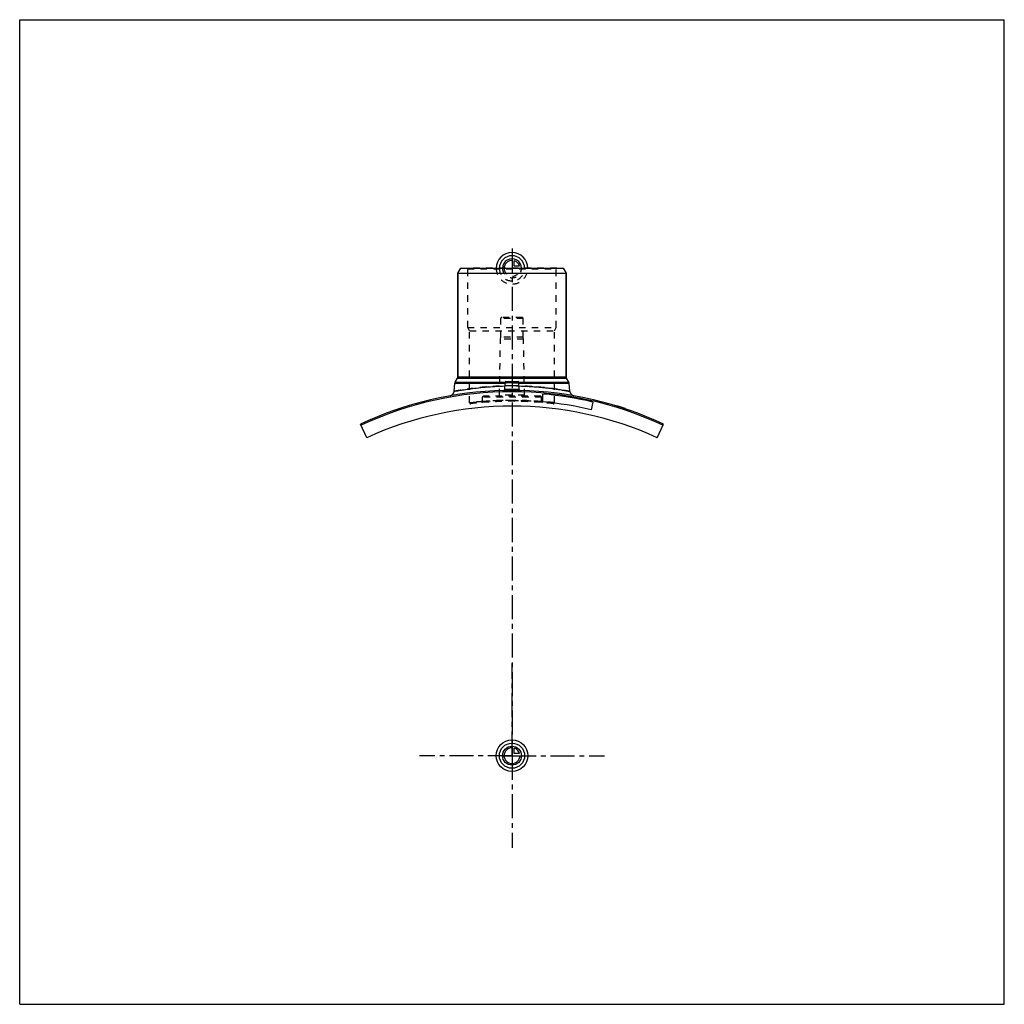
# Model space of a CAD drawing. Header units: millimetres. Extents: x 0 to 1000, y 0 to 1000.
import ezdxf

# ---------------------------------------------------------------- set-up
doc = ezdxf.new("R2010")
doc.units = ezdxf.units.MM
doc.header["$LTSCALE"] = 65.185185
doc.linetypes.add('CENTER', pattern=[0.6, 0.375, -0.075, 0.075, -0.075])
doc.linetypes.add('HIDDEN', pattern=[0.2, 0.1, -0.1])
doc.layers.get('0').update_dxf_attribs({"linetype": 'CONTINUOUS'})
for name, color, linetype in [('ACHSEN_S', 7, 'CONTINUOUS'), ('FASEN', 7, 'CONTINUOUS'), ('KOERPER', 7, 'CONTINUOUS'), ('KONST.EL_MIT_GEO', 7, 'CONTINUOUS'), ('KURVEN', 7, 'CONTINUOUS')]:
    doc.layers.add(name, color=color, linetype=linetype)

msp = doc.modelspace()

# ---------------------------------------------------------------- linework, layer by layer
at = {"color": 7, "linetype": 'Continuous'}
for p, q in [((0, 0), (0, 1000)), ((0, 1000), (1000, 1000)), ((1000, 0), (1000, 1000)), ((0, 0), (1000, 0))]:
    msp.add_line(p, q, dxfattribs=at)
at = {"layer": 'ACHSEN_S', "color": 2, "linetype": 'CENTER'}
msp.add_line((500, 767.7), (500, 232.3), dxfattribs=at)
at = {"layer": 'FASEN', "color": 7, "linetype": 'Continuous'}
for p, q in [((445, 742.5), (447.9, 747.5)), ((445, 742.5), (555, 742.5)), ((447.9, 747.5), (552.1, 747.5)), ((552.1, 747.5), (555, 742.5)), ((352.5, 575.4), (346.2, 589.2)), ((647.5, 575.4), (653.8, 589.2))]:
    msp.add_line(p, q, dxfattribs=at)
msp.add_arc((500, 261.5), 360.7, 64.8647, 115.1353, dxfattribs=at)
at = {"layer": 'KOERPER', "color": 7, "linetype": 'Continuous'}
for p, q in [((445, 637.2), (445, 742.5)), ((555, 637.2), (555, 742.5)), ((582.1, 611.7), (580.3, 603.9))]:
    msp.add_line(p, q, dxfattribs=at)
at = {"layer": 'KOERPER', "color": 8, "linetype": 'HIDDEN'}
for p, q in [((488.6, 677.5), (488.6, 696.5)), ((511.4, 677.5), (511.4, 696.5)), ((487.3, 618.5), (488.3, 675.5)), ((488.3, 675.5), (488.6, 677.5)), ((511.7, 675.5), (488.3, 675.5)), ((511.4, 677.5), (488.6, 677.5)), ((511.7, 675.5), (511.4, 677.5)), ((512.7, 618.5), (511.7, 675.5)), ((470, 612.1), (470, 616.5)), ((530, 612.1), (530, 616.5))]:
    msp.add_line(p, q, dxfattribs=at)
at = {"layer": 'KOERPER', "color": 2, "linetype": 'CENTER'}
for q in [(500, 346.2), (406.2, 252.5), (593.8, 252.5), (500, 158.8)]:
    msp.add_line((500, 252.5), q, dxfattribs=at)
at = {"layer": 'KOERPER', "color": 7, "linetype": 'Continuous'}
msp.add_arc((500, 252.5), 355, 65.4585, 114.5415, dxfattribs=at)
at = {"layer": 'KONST.EL_MIT_GEO', "color": 7, "linetype": 'Continuous'}
for p, q in [((445, 742.5), (445, 637.2)), ((555, 742.5), (555, 637.2)), ((441.2, 622.5), (442, 630.8)), ((442, 630.8), (492.9, 630.8)), ((442.3, 631.8), (444.7, 635.9)), ((442.3, 631.8), (493, 631.8)), ((444.7, 635.9), (555.3, 635.9)), ((445, 637.2), (555, 637.2)), ((492.6, 624.3), (493, 631.6)), ((493, 631.6), (507, 631.6)), ((493.9, 632.5), (506.1, 632.5)), ((507, 631.8), (557.7, 631.8)), ((507.4, 624.3), (507, 631.6)), ((507.1, 630.8), (558, 630.8)), ((557.7, 631.8), (555.3, 635.9)), ((558.8, 622.5), (558, 630.8)), ((531.3, 611.8), (531.3, 619.8)), ((606.6, 607.8), (606.5, 607.5)), ((606.7, 607.4), (606.8, 607.7)), ((614, 605.1), (614.1, 605.4)), ((614.9, 604.8), (615, 605.1))]:
    msp.add_line(p, q, dxfattribs=at)
at = {"layer": 'KONST.EL_MIT_GEO', "color": 8, "linetype": 'HIDDEN'}
for p, q in [((455, 747), (454.5, 747.5)), ((545.5, 747.5), (454.5, 747.5)), ((455, 687.5), (455, 747)), ((455, 747), (545, 747)), ((545, 747), (545.5, 747.5)), ((545, 687.5), (545, 747)), ((511.4, 696.5), (488.6, 696.5)), ((510.3, 697.5), (489.6, 697.5)), ((457, 684), (455, 687.5)), ((455, 687.5), (545, 687.5)), ((457, 611), (457, 684)), ((457, 684), (543, 684)), ((543, 684), (545, 687.5)), ((543, 611), (543, 684)), ((507.1, 630.8), (492.9, 630.8)), ((507, 631.8), (493, 631.8)), ((530, 616.5), (470, 616.5)), ((470, 612.2), (470, 612.2)), ((529, 617.5), (471, 617.5)), ((512.7, 618.5), (487.3, 618.5)), ((530, 612.2), (530, 612.2)), ((606.9, 607.3), (607, 607.6)), ((607, 607.6), (607, 607.3)), ((607.1, 607.3), (607.1, 607.6)), ((607.4, 607.2), (607.5, 607.5)), ((607.7, 607.1), (607.8, 607.4)), ((607.9, 607), (608, 607.3)), ((608, 607), (608.1, 607.3)), ((608.2, 607), (608.3, 607.2)), ((608.4, 606.9), (608.5, 607.2)), ((608.4, 606.9), (608.5, 607.2)), ((608.6, 606.8), (608.7, 607.1)), ((608.7, 606.8), (608.8, 607.1)), ((609.6, 606.5), (609.7, 606.8)), ((609.7, 606.5), (609.8, 606.8)), ((609.8, 606.5), (609.9, 606.7)), ((610.1, 606.3), (610.2, 606.6)), ((610.6, 606.2), (610.7, 606.5)), ((610.8, 606.1), (610.9, 606.4)), ((610.8, 606.1), (610.9, 606.4)), ((611.4, 605.9), (611.5, 606.2)), ((611.6, 605.9), (611.7, 606.2)), ((611.6, 605.9), (611.7, 606.1)), ((613, 605.4), (613.1, 605.7)), ((613.5, 605.3), (613.6, 605.5)), ((613.5, 605.2), (613.6, 605.5)), ((613.5, 605.2), (613.6, 605.5)), ((613.8, 605.2), (613.9, 605.4)), ((613.9, 605.1), (614, 605.4)), ((614.3, 605), (614.4, 605.3)), ((614.3, 605), (614.4, 605.3)), ((614.3, 605), (614.4, 605.3)), ((614.4, 604.9), (614.5, 605.2))]:
    msp.add_line(p, q, dxfattribs=at)
at = {"layer": 'KONST.EL_MIT_GEO', "color": 7, "linetype": 'Continuous'}
for points in [[(492.6, 624.3), (492.6, 624.3), (492.6, 624.2), (492.5, 624.2), (492.5, 624.1), (492.5, 624), (492.5, 624), (492.5, 623.9), (492.4, 623.9), (492.4, 623.8), (492.3, 623.7), (492.3, 623.7), (492.2, 623.7), (492.2, 623.6), (492.1, 623.6), (492.1, 623.5), (492, 623.5), (491.9, 623.5), (491.9, 623.4), (491.8, 623.4), (491.7, 623.4), (491.7, 623.4)], [(508.3, 623.4), (508.3, 623.4), (508.2, 623.4), (508.1, 623.4), (508.1, 623.5), (508, 623.5), (507.9, 623.5), (507.9, 623.6), (507.8, 623.6), (507.8, 623.7), (507.7, 623.7), (507.7, 623.7), (507.6, 623.8), (507.6, 623.9), (507.5, 623.9), (507.5, 624), (507.5, 624), (507.5, 624.1), (507.5, 624.2), (507.4, 624.2), (507.4, 624.3), (507.4, 624.3)]]:
    msp.add_lwpolyline(points, dxfattribs=at)
at = {"layer": 'KONST.EL_MIT_GEO', "color": 8, "linetype": 'HIDDEN'}
for points in [[(470, 612.1), (470, 612.1), (470, 612), (470, 611.9), (470, 611.8), (470, 611.8), (469.9, 611.7), (469.9, 611.7), (469.9, 611.6), (469.8, 611.5), (469.8, 611.5), (469.7, 611.4), (469.7, 611.4), (469.7, 611.3), (469.6, 611.3), (469.5, 611.2), (469.5, 611.2), (469.4, 611.2), (469.4, 611.1), (469.3, 611.1), (469.2, 611.1), (469.2, 611.1), (469.1, 611.1)], [(530.9, 611.1), (530.8, 611.1), (530.8, 611.1), (530.7, 611.1), (530.6, 611.1), (530.6, 611.2), (530.5, 611.2), (530.5, 611.2), (530.4, 611.3), (530.3, 611.3), (530.3, 611.4), (530.3, 611.4), (530.2, 611.5), (530.2, 611.5), (530.1, 611.6), (530.1, 611.7), (530.1, 611.7), (530, 611.8), (530, 611.8), (530, 611.9), (530, 612), (530, 612.1), (530, 612.1)]]:
    msp.add_lwpolyline(points, dxfattribs=at)
for centre, radius, start, end in [((489.6, 696.5), 1, 90, 180), ((510.3, 696.5), 1, 0, 90), ((500, 261.5), 362, 88.67, 91.33), ((491.6, 624.4), 0.995, 271.3325, 274.4405), ((491.6, 624.4), 0.994, 354.8957, 356.9859), ((500, 316.6), 311.5, 89.9999, 91.3315), ((500, 316.4), 311.6, 88.6689, 89.9996), ((508.4, 624.4), 0.994, 183.0139, 184.8954), ((508.4, 624.4), 0.995, 265.5598, 268.6675), ((458, 611), 1, 180, 276.6826), ((500, 252.5), 359.9, 83.3173, 96.6827), ((471, 616.5), 1, 90, 180), ((500, 235.1), 378.3, 85.4507, 94.5493), ((486.3, 618.5), 1, 270, 359), ((513.7, 618.5), 1, 181, 270), ((529, 616.5), 1, 0, 90), ((500, 235.5), 378, 85.2457, 85.4487), ((542, 611), 1, 263.3174, 360)]:
    msp.add_arc(centre, radius, start, end, dxfattribs=at)
at = {"layer": 'KONST.EL_MIT_GEO', "color": 7, "linetype": 'Continuous'}
for centre, radius, start, end in [((444.4, 630.5), 2.5, 150, 175), ((442.5, 637.2), 2.5, 330, 360), ((493.9, 631.5), 1, 90, 177), ((506.1, 631.5), 1, 3, 90), ((557.5, 637.2), 2.5, 180, 210), ((555.6, 630.5), 2.5, 5, 30), ((500, 261.5), 362, 91.33, 115.1332), ((436.2, 622.9), 5, 280.0312, 355), ((491.6, 624.4), 1, 271.3445, 356.9898), ((508.4, 624.4), 1, 183.0102, 268.6554), ((500, 261.5), 362, 64.8668, 88.67), ((563.8, 622.9), 5, 185, 259.9688), ((500, 261.5), 359.7, 76.8, 85), ((500, 261.5), 351.7, 76.8, 84.886), ((500, 261.5), 362.3, 71.5, 72.8925)]:
    msp.add_arc(centre, radius, start, end, dxfattribs=at)
at = {"layer": 'KONST.EL_MIT_GEO', "color": 8, "linetype": 'HIDDEN'}
for points, knots in [([(500, 628.1), (496.2, 628.1), (490.5, 628), (483, 627.6), (477.6, 627.3), (472.4, 626.9), (467.5, 626.4), (462.9, 625.9), (458.7, 625.3), (454.8, 624.8), (451.8, 624.3), (449.7, 624), (448.3, 623.7), (447, 623.5), (445.8, 623.3), (444.7, 623.1), (443.8, 623), (443.1, 622.8), (442.5, 622.7), (442.1, 622.7), (441.9, 622.6), (441.7, 622.6), (441.5, 622.5), (441.4, 622.5), (441.3, 622.5), (441.3, 622.5), (441.3, 622.5), (441.2, 622.5), (441.2, 622.5), (441.2, 622.5), (441.2, 622.5)], [0, 0, 0, 0, 0.19358, 0.28809, 0.37989, 0.46814, 0.552, 0.63071, 0.7035, 0.76969, 0.82862, 0.85516, 0.87966, 0.90205, 0.92227, 0.94025, 0.95595, 0.96932, 0.98032, 0.98492, 0.98891, 0.99229, 0.99506, 0.99722, 0.99807, 0.99876, 0.99931, 0.99969, 0.99992, 1, 1, 1, 1]), ([(500, 622.8), (499.5, 622.8), (498.4, 622.8), (496.8, 622.8), (495.4, 622.9), (494.1, 622.9), (493.1, 623), (492.3, 623.1), (491.9, 623.2), (491.7, 623.3), (491.6, 623.4), (491.6, 623.4)], [0, 0, 0, 0, 0.19285, 0.37828, 0.5492, 0.69912, 0.82248, 0.91487, 0.97348, 0.99016, 1, 1, 1, 1]), ([(500, 624.4), (499.5, 624.4), (498.6, 624.4), (497.2, 624.4), (495.9, 624.4), (494.8, 624.4), (494, 624.4), (493.5, 624.4), (493.2, 624.4), (492.9, 624.4), (492.7, 624.4), (492.6, 624.3), (492.6, 624.4), (492.6, 624.3)], [0, 0, 0, 0, 0.19501, 0.38254, 0.5554, 0.70694, 0.83135, 0.88183, 0.92381, 0.9569, 0.98077, 0.99518, 1, 1, 1, 1]), ([(492.6, 624.3), (492.6, 624.4), (492.6, 624.3), (492.7, 624.4), (492.9, 624.4), (493.2, 624.4), (493.5, 624.4), (494, 624.4), (494.8, 624.4), (495.9, 624.4), (497.2, 624.4), (498.6, 624.4), (499.5, 624.4), (500, 624.4)], [0, 0, 0, 0, 0.00482, 0.01923, 0.0431, 0.07619, 0.11817, 0.16865, 0.29306, 0.4446, 0.61746, 0.80499, 1, 1, 1, 1]), ([(558.8, 622.5), (558.4, 622.6), (556.9, 622.8), (553.6, 623.4), (548.2, 624.3), (541, 625.4), (532.2, 626.4), (518.4, 627.7), (507.5, 628.1), (500, 628.1)], [0, 0, 0, 0, 0.01968, 0.07774, 0.1714, 0.29652, 0.44803, 0.62014, 1, 1, 1, 1]), ([(507.4, 624.3), (507.4, 624.4), (507.4, 624.3), (507.3, 624.4), (507.1, 624.4), (506.8, 624.4), (506.5, 624.4), (506, 624.4), (505.2, 624.4), (504.1, 624.4), (502.8, 624.4), (501.4, 624.4), (500.5, 624.4), (500, 624.4)], [0, 0, 0, 0, 0.00482, 0.01923, 0.0431, 0.07619, 0.11817, 0.16865, 0.29306, 0.4446, 0.61746, 0.80499, 1, 1, 1, 1]), ([(500, 624.4), (500.5, 624.4), (501.4, 624.4), (502.8, 624.4), (504.1, 624.4), (505.2, 624.4), (506, 624.4), (506.5, 624.4), (506.8, 624.4), (507.1, 624.4), (507.3, 624.4), (507.4, 624.3), (507.4, 624.4), (507.4, 624.3)], [0, 0, 0, 0, 0.19501, 0.38254, 0.5554, 0.70694, 0.83135, 0.88183, 0.92381, 0.9569, 0.98077, 0.99518, 1, 1, 1, 1]), ([(457, 611), (457, 611), (457, 611), (457.1, 611), (457.1, 611), (457.2, 611), (457.3, 611), (457.5, 611), (457.9, 611.1), (458.3, 611.1), (458.9, 611.2), (459.5, 611.2), (460.6, 611.4), (462.2, 611.5), (464.4, 611.7), (466.9, 612), (469.7, 612.2), (472.8, 612.4), (477.5, 612.8), (483.7, 613.1), (491.7, 613.4), (500, 613.4), (508.3, 613.4), (516.3, 613.1), (522.5, 612.8), (527.2, 612.4), (530.3, 612.2), (533.1, 612), (535.6, 611.7), (537.8, 611.5), (539.4, 611.4), (540.5, 611.2), (541.1, 611.2), (541.7, 611.1), (542.1, 611.1), (542.5, 611), (542.7, 611), (542.8, 611), (542.9, 611), (542.9, 611), (543, 611), (543, 611), (543, 611)], [0, 0, 0, 0, 0.00015, 0.00061, 0.00136, 0.00242, 0.00378, 0.00544, 0.00966, 0.01507, 0.02164, 0.02938, 0.03825, 0.0593, 0.08458, 0.11386, 0.14683, 0.18319, 0.22257, 0.30892, 0.40259, 0.5, 0.59741, 0.69108, 0.77743, 0.81681, 0.85317, 0.88614, 0.91542, 0.9407, 0.96175, 0.97062, 0.97836, 0.98493, 0.99034, 0.99456, 0.99622, 0.99758, 0.99864, 0.99939, 0.99985, 1, 1, 1, 1]), ([(470, 612.2), (469, 612.1), (467.2, 612), (464.6, 611.8), (462.4, 611.5), (460.7, 611.4), (459.6, 611.3), (458.9, 611.2), (458.4, 611.1), (457.9, 611.1), (457.6, 611), (457.3, 611), (457.2, 611), (457.1, 611), (457.1, 611), (457, 611), (457, 611), (457, 611)], [0, 0, 0, 0, 0.22425, 0.42349, 0.59572, 0.73918, 0.79963, 0.85236, 0.89722, 0.93409, 0.96286, 0.9742, 0.98348, 0.9907, 0.99587, 0.99897, 1, 1, 1, 1]), ([(500, 613.4), (498, 613.4), (494.2, 613.4), (488.7, 613.2), (484.3, 613.1), (481, 612.9), (478.9, 612.8), (476.9, 612.6), (475.1, 612.5), (473.6, 612.4), (472.5, 612.3), (471.8, 612.2), (471.3, 612.2), (470.9, 612.2), (470.6, 612.1), (470.4, 612.1), (470.2, 612.1), (470.1, 612.1), (470, 612.1), (470, 612.1), (470, 612.1), (470, 612.1)], [0, 0, 0, 0, 0.19493, 0.38236, 0.55513, 0.63393, 0.70664, 0.77257, 0.83108, 0.88161, 0.92365, 0.94136, 0.9568, 0.96993, 0.98072, 0.98914, 0.99517, 0.99728, 0.99879, 0.9997, 1, 1, 1, 1]), ([(470, 612.1), (470.2, 612.1), (470.6, 612.1), (471.4, 612.2), (472.9, 612.3), (475.4, 612.5), (479.1, 612.8), (483.5, 613), (490.6, 613.3), (496.2, 613.4), (500, 613.4)], [0, 0, 0, 0, 0.01928, 0.0432, 0.07635, 0.16892, 0.29337, 0.44487, 0.61764, 1, 1, 1, 1]), ([(530, 612.1), (529.8, 612.1), (529.4, 612.1), (528.6, 612.2), (527.1, 612.3), (524.6, 612.5), (520.9, 612.8), (516.5, 613), (509.4, 613.3), (503.8, 613.4), (500, 613.4)], [0, 0, 0, 0, 0.01928, 0.0432, 0.07635, 0.16892, 0.29337, 0.44487, 0.61764, 1, 1, 1, 1]), ([(500, 613.4), (502, 613.4), (505.8, 613.4), (511.3, 613.2), (515.7, 613.1), (519, 612.9), (521.1, 612.8), (523.1, 612.6), (524.9, 612.5), (526.4, 612.4), (527.5, 612.3), (528.2, 612.2), (528.7, 612.2), (529.1, 612.2), (529.4, 612.1), (529.6, 612.1), (529.8, 612.1), (529.9, 612.1), (530, 612.1), (530, 612.1), (530, 612.1), (530, 612.1)], [0, 0, 0, 0, 0.19493, 0.38236, 0.55513, 0.63393, 0.70664, 0.77257, 0.83108, 0.88161, 0.92365, 0.94136, 0.9568, 0.96993, 0.98072, 0.98914, 0.99517, 0.99728, 0.99879, 0.9997, 1, 1, 1, 1]), ([(543, 611), (543, 611), (543, 611), (542.9, 611), (542.9, 611), (542.8, 611), (542.7, 611), (542.5, 611), (542.2, 611.1), (541.8, 611.1), (541.3, 611.2), (540.6, 611.2), (539.7, 611.3), (538.2, 611.5), (536.2, 611.7), (533.9, 611.9), (532.2, 612), (531.3, 612.1)], [0, 0, 0, 0, 0.00103, 0.00411, 0.00924, 0.01643, 0.02565, 0.03692, 0.06554, 0.10222, 0.14688, 0.1994, 0.25965, 0.40281, 0.57501, 0.77467, 1, 1, 1, 1])]:
    msp.add_open_spline(points, degree=3, knots=knots, dxfattribs=at)
at = {"layer": 'KONST.EL_MIT_GEO', "color": 7, "linetype": 'Continuous'}
for points, knots in [([(441.2, 622.5), (441.6, 622.5), (442.8, 622.8), (445.7, 623.3), (450.3, 624.1), (456.5, 625), (464.1, 626), (476.4, 627.3), (486, 627.8), (492.8, 628)], [0, 0, 0, 0, 0.01905, 0.07537, 0.16666, 0.28943, 0.43936, 0.6115, 1, 1, 1, 1]), ([(491.6, 623.4), (491.6, 623.4), (491.6, 623.3), (491.7, 623.3), (491.7, 623.3)], [0, 0, 0, 0, 0.19109, 1, 1, 1, 1]), ([(491.7, 623.3), (491.7, 623.3), (491.9, 623.2), (492.2, 623.1), (492.7, 623.1), (493.5, 623), (494.6, 622.9), (495.8, 622.8), (497.6, 622.8), (499, 622.8), (500, 622.8)], [0, 0, 0, 0, 0.01856, 0.04427, 0.11719, 0.21737, 0.34202, 0.48737, 0.64894, 1, 1, 1, 1]), ([(492.6, 624.3), (492.6, 624.3), (492.6, 624.3), (492.7, 624.2), (492.9, 624.1), (493.2, 624.1), (493.5, 624), (494, 623.9), (494.8, 623.9), (495.9, 623.8), (497.2, 623.7), (498.6, 623.7), (499.5, 623.7), (500, 623.7)], [0, 0, 0, 0, 0.01056, 0.02738, 0.05237, 0.0859, 0.1279, 0.17807, 0.30124, 0.45104, 0.62187, 0.80723, 1, 1, 1, 1]), ([(500, 623.7), (500.5, 623.7), (501.4, 623.7), (502.8, 623.7), (504.1, 623.8), (505.2, 623.9), (506, 623.9), (506.5, 624), (506.8, 624.1), (507.1, 624.1), (507.3, 624.2), (507.4, 624.3), (507.4, 624.3), (507.4, 624.3)], [0, 0, 0, 0, 0.19277, 0.37813, 0.54896, 0.69876, 0.82193, 0.8721, 0.9141, 0.94763, 0.97262, 0.98944, 1, 1, 1, 1]), ([(500, 622.8), (500.5, 622.8), (501.6, 622.8), (503.1, 622.8), (504.5, 622.8), (505.7, 622.9), (506.8, 623), (507.5, 623.1), (507.9, 623.2), (508.1, 623.2), (508.3, 623.3), (508.4, 623.3), (508.4, 623.4)], [0, 0, 0, 0, 0.18857, 0.37025, 0.53845, 0.6871, 0.81095, 0.90578, 0.94137, 0.96878, 0.98808, 1, 1, 1, 1]), ([(507.2, 628), (510.7, 627.9), (515.8, 627.7), (522.5, 627.3), (527.3, 626.9), (531.9, 626.4), (536.2, 626), (540.2, 625.5), (543.8, 625), (547.2, 624.5), (549.7, 624.1), (551.6, 623.8), (552.8, 623.6), (553.9, 623.4), (554.9, 623.2), (555.8, 623), (556.6, 622.9), (557.2, 622.8), (557.7, 622.7), (558, 622.6), (558.2, 622.6), (558.4, 622.6), (558.5, 622.5), (558.6, 622.5), (558.7, 622.5), (558.7, 622.5), (558.7, 622.5), (558.8, 622.5), (558.8, 622.5), (558.8, 622.5), (558.8, 622.5)], [0, 0, 0, 0, 0.19966, 0.29583, 0.38853, 0.47705, 0.56067, 0.63872, 0.71059, 0.77565, 0.83335, 0.85927, 0.88317, 0.90497, 0.92463, 0.9421, 0.95734, 0.9703, 0.98095, 0.98541, 0.98927, 0.99254, 0.99523, 0.99731, 0.99813, 0.99881, 0.99933, 0.9997, 0.99993, 1, 1, 1, 1])]:
    msp.add_open_spline(points, degree=3, knots=knots, dxfattribs=at)
at = {"layer": 'KONST.EL_MIT_GEO', "color": 8, "linetype": 'HIDDEN'}
msp.add_open_spline([(508.4, 623.4), (508.4, 623.4), (508.4, 623.4), (508.4, 623.4)], degree=3, dxfattribs=at)
at = {"layer": 'KONST.EL_MIT_GEO', "color": 7, "linetype": 'Continuous'}
msp.add_open_spline([(508.4, 623.4), (508.4, 623.4), (508.4, 623.4), (508.4, 623.4)], degree=3, dxfattribs=at)
at = {"layer": 'KURVEN', "color": 40, "linetype": 'Continuous'}
for p, q in [((500, 757.1), (500, 747.5)), ((502.2, 749.7), (502.2, 755.2)), ((507.7, 749.7), (502.2, 749.7)), ((500, 262.1), (500, 252.5)), ((502.2, 254.7), (502.2, 260.2)), ((490.4, 252.5), (508, 252.5)), ((507.7, 254.7), (502.2, 254.7))]:
    msp.add_line(p, q, dxfattribs=at)
at = {"layer": 'KURVEN', "color": 8, "linetype": 'HIDDEN'}
msp.add_line((490.4, 747.5), (508, 747.5), dxfattribs=at)
at = {"layer": 'KURVEN', "color": 40, "linetype": 'Continuous'}
for radius in [16, 12.8, 9.6]:
    msp.add_circle((500, 252.5), radius, dxfattribs=at)
for centre, radius, start, end in [((500, 747.5), 16, 0, 180), ((500, 747.5), 12.8, 0, 180), ((500, 747.5), 9.6, 0, 180.0001), ((500, 747.5), 8, 90, 180.0001), ((500, 747.5), 8, 15.962, 74.038), ((500, 252.5), 8, 90, 360), ((500, 252.5), 8, 15.962, 74.038)]:
    msp.add_arc(centre, radius, start, end, dxfattribs=at)
at = {"layer": 'KURVEN', "color": 8, "linetype": 'HIDDEN'}
for radius, start in [(16, 180), (12.8, 180), (9.6, 180.0001), (8, 180.0001)]:
    msp.add_arc((500, 747.5), radius, start, 360, dxfattribs=at)

doc.saveas('drawing.dxf')
